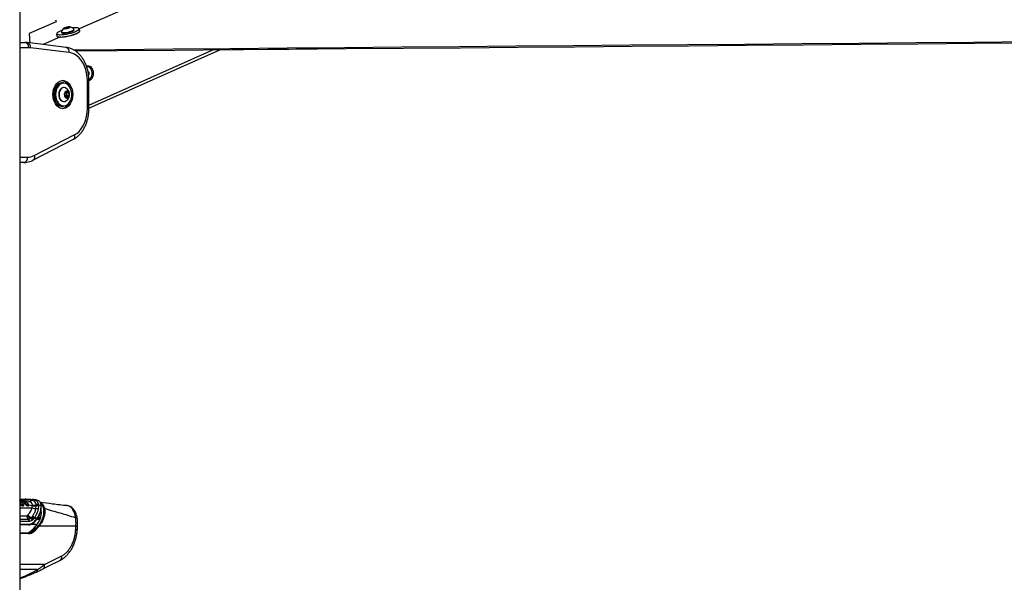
# Model space of a CAD drawing. Header units: millimetres. Extents: x 10 to 13239, y 20 to 10604.
# Tile 38 of 130: x 4020 to 4758, y 2691 to 3112. Entities that reach past the tile are written whole.
import ezdxf

# ---------------------------------------------------------------- set-up
doc = ezdxf.new("R2010")
doc.units = ezdxf.units.MM
doc.layers.add('COMPONENT_GEOMETRY', color=7, linetype='Continuous')
doc.styles.add('SLDTEXTSTYLE0', font='TXT', dxfattribs={"width": 0.75})
doc.dimstyles.new('SLDDIMSTYLE0', dxfattribs={"dimtxt": 75, "dimasz": 3.302, "dimexe": 0, "dimexo": 0.0625, "dimgap": 18.75, "dimtad": 0, "dimtih": 1, "dimtoh": 1, "dimdec": 0, "dimrnd": 1e-09, "dimzin": 12, "dimdsep": 46, "dimtxsty": 'SLDTEXTSTYLE0', "dimsah": 1, "dimcen": 0.09, "dimadec": 0, "dimazin": 3, "dimtfac": 1, "dimtdec": 0, "dimtofl": 0, "dimtmove": 0, "dimatfit": 3, "dimfxl": 1, "dimfrac": 2, "dimtolj": 1, "dimtzin": 12, "dimarcsym": 0})

# ---------------------------------------------------------------- blocks, each defined once
blk = doc.blocks.new('_D_4')
at = {"layer": 'COMPONENT_GEOMETRY', "color": 7}
for p, q in [((6913.41, 3087.79), (6450.56, 3087.79)), ((6453.74, 3087.79), (6453.74, 2091.19)), ((6303.68, 2075.95), (6280.83, 2075.95)), ((6280.83, 2075.95), (6280.83, 1956.89)), ((6603.79, 2075.95), (6626.64, 2075.95)), ((6626.64, 2075.95), (6626.64, 1956.89)), ((6280.83, 1956.89), (6303.68, 1956.89)), ((6626.64, 1956.89), (6603.79, 1956.89)), ((6453.74, 848.07), (6453.74, 1844.68)), ((4107.11, 848.07), (6456.91, 848.07))]:
    blk.add_line(p, q, dxfattribs=at)
for points in [[(6453.74, 3087.79), (6453.23, 3084.49), (6454.24, 3084.49)], [(6453.74, 848.07), (6454.24, 851.37), (6453.23, 851.37)]]:
    blk.add_solid(points, dxfattribs=at)
at = {"layer": 'COMPONENT_GEOMETRY', "color": 7, "char_height": 75, "attachment_point": 1, "style": 'SLDTEXTSTYLE0'}
for s, insert in [('7\'4.18"', (6303.68, 2053.57)), ('2240mm', (6249.15, 1941.36))]:
    blk.add_mtext(s, dxfattribs=dict(at, insert=insert))

msp = doc.modelspace()

# ---------------------------------------------------------------- linework, layer by layer
at = {"color": 7, "linetype": 'Continuous', "lineweight": 25}
for p, q in [((4020.29, 3770.57), (4020.29, 896.57)), ((4047.58, 3110.6), (4027.32, 3101.8)), ((4046.94, 3112.09), (4047.58, 3110.6)), ((4054.07, 3105.62), (4054.46, 3106.07)), ((4054.46, 3106.07), (4056.09, 3106.52)), ((4054.57, 3105.62), (4054.46, 3106.07)), ((4056.91, 3106.07), (4055.29, 3105.62)), ((4056.09, 3106.52), (4057.31, 3106.52)), ((4056.23, 3105.88), (4056.09, 3106.52)), ((4057.31, 3106.52), (4056.91, 3106.07)), ((4027.32, 3101.8), (4027.32, 3101.8)), ((4027.32, 3101.79), (4027.32, 3101.8)), ((4050.74, 3099.2), (4037.74, 3093.53)), ((4047.78, 3101.35), (4048.12, 3099.83)), ((4051.56, 3102.78), (4051.64, 3102.42)), ((4055.29, 3105.62), (4054.07, 3105.62)), ((4060.91, 3104.49), (4060.83, 3104.85)), ((4065.2, 3103.64), (4064.86, 3105.17)), ((4020.29, 3095.1), (4024.14, 3095.1)), ((4054.99, 3091.39), (4025.93, 3094.99)), ((4057.32, 3087.42), (4028.27, 3091.02)), ((4072.05, 3045.78), (4170.12, 3089.59)), ((4071, 3076.86), (4070.81, 3076.86)), ((4071.31, 3073.47), (4072.07, 3072.83)), ((4071.42, 3072.83), (4072.07, 3072.83)), ((4071.72, 3071.1), (4072.05, 3071.1)), ((4072.05, 3071.1), (4071.76, 3070.87)), ((4072.07, 3072.83), (4072.05, 3071.1)), ((4052.99, 3064.77), (4051.86, 3064.77)), ((4070.88, 3045.53), (4070.88, 3066.5)), ((4072.05, 3045.53), (4072.05, 3066.5)), ((4053.4, 3061.27), (4053.13, 3061.27)), ((4053.91, 3056.74), (4055.13, 3058.28)), ((4054.24, 3054.48), (4053.91, 3056.74)), ((4055.8, 3053.76), (4054.24, 3054.48)), ((4054.93, 3054.53), (4054.72, 3054.26)), ((4054.73, 3057.78), (4055.21, 3057.56)), ((4055.54, 3055.3), (4054.93, 3054.53)), ((4055.13, 3058.28), (4056.68, 3057.56)), ((4055.21, 3057.56), (4056.68, 3057.56)), ((4055.21, 3057.56), (4055.38, 3056.43)), ((4055.38, 3056.43), (4055.54, 3055.3)), ((4055.54, 3055.3), (4057.01, 3055.3)), ((4057.01, 3055.3), (4055.8, 3053.76)), ((4056.68, 3057.56), (4057.01, 3055.3)), ((4051.86, 3047.27), (4052.99, 3047.27)), ((4053.13, 3050.77), (4053.4, 3050.77)), ((4031.12, 3010.37), (4061.11, 3025.8)), ((4030.12, 3006.81), (4060.11, 3022.24)), ((4023.21, 3005.1), (4020.29, 3005.1)), ((4020.29, 2752.38), (4020.64, 2752.35)), ((4020.35, 2752.09), (4020.37, 2752.09)), ((4020.37, 2752.09), (4020.4, 2752.08)), ((4020.64, 2752.35), (4020.67, 2752.34)), ((4022.46, 2752.13), (4020.67, 2752.34)), ((4022.48, 2752.12), (4022.46, 2752.13)), ((4029.32, 2752.06), (4029.22, 2752.07)), ((4029.36, 2752.06), (4029.32, 2752.06)), ((4030.43, 2752.66), (4030.52, 2752.65)), ((4030.52, 2752.65), (4030.57, 2752.64)), ((4032.46, 2752.41), (4030.57, 2752.64)), ((4034.26, 2751.73), (4032.46, 2752.41)), ((4020.31, 2750.44), (4022.22, 2750.06)), ((4022.37, 2749.94), (4022.32, 2750)), ((4022.46, 2749.6), (4024.13, 2749.27)), ((4024.18, 2749.21), (4024.13, 2749.27)), ((4024.27, 2749.09), (4024.18, 2749.21)), ((4024.4, 2749.43), (4024.44, 2749.37)), ((4024.44, 2749.37), (4024.53, 2749.27)), ((4027.11, 2751.05), (4024.52, 2751.37)), ((4024.81, 2749.61), (4024.89, 2749.51)), ((4024.89, 2749.51), (4026.59, 2749.17)), ((4026.59, 2749.17), (4026.58, 2749.2)), ((4026.72, 2748.93), (4026.8, 2748.74)), ((4026.8, 2748.74), (4026.81, 2748.72)), ((4026.8, 2748.74), (4029.7, 2748.15)), ((4026.81, 2748.72), (4026.82, 2748.68)), ((4027.19, 2751.04), (4027.11, 2751.05)), ((4029.7, 2748.15), (4029.7, 2748.52)), ((4032.38, 2745.86), (4032.57, 2747.98)), ((4032.55, 2748.51), (4032.52, 2748.83)), ((4032.57, 2747.98), (4032.55, 2748.51)), ((4034.3, 2747.73), (4034.07, 2745.35)), ((4034.27, 2748.66), (4034.28, 2748.31)), ((4034.27, 2748.66), (4036.22, 2748.23)), ((4034.28, 2748.31), (4034.3, 2747.73)), ((4036.4, 2744.22), (4036.21, 2744.9)), ((4055.59, 2748.16), (4054.29, 2748.23)), ((4025.99, 2740.69), (4026.07, 2740.76)), ((4026.07, 2740.76), (4026.4, 2741.09)), ((4028.35, 2738.59), (4028.56, 2738.8)), ((4028.56, 2738.8), (4028.93, 2739.19)), ((4028.93, 2739.19), (4029.43, 2739.75)), ((4029.43, 2739.75), (4029.74, 2740.14)), ((4030.01, 2737.4), (4029.71, 2737.13)), ((4030.94, 2738.34), (4030.39, 2737.79)), ((4031.27, 2739), (4030.94, 2738.34)), ((4033.15, 2738.34), (4030.94, 2738.34)), ((4031.27, 2739), (4033.57, 2739)), ((4033.57, 2739), (4033.15, 2738.34)), ((4033.19, 2737.94), (4033.19, 2737.95)), ((4026.79, 2733.58), (4020.29, 2733.58)), ((4062.34, 2732.6), (4034.72, 2732.6)), ((4020.29, 2727.6), (4026.47, 2727.6)), ((4028.99, 2729.3), (4030.53, 2729.3)), ((4038.68, 2703.85), (4051.35, 2710.18))]:
    msp.add_line(p, q, dxfattribs=at)
at = {"color": 8, "linetype": 'Continuous', "lineweight": 25}
for p, q in [((4026.97, 3091.1), (4020.29, 3091.1)), ((4072.05, 3048.06), (4164.93, 3089.55)), ((4070.88, 3066.5), (4072.05, 3066.5)), ((4070.88, 3045.53), (4072.05, 3045.53)), ((4020.29, 3009.1), (4026.04, 3009.1)), ((4023.57, 2752.39), (4021.21, 2752.28)), ((4020.29, 2750.46), (4020.31, 2750.44)), ((4020.31, 2750.44), (4020.29, 2750.44)), ((4020.29, 2746.4), (4029.56, 2746.4)), ((4020.29, 2740.49), (4025.43, 2740.49)), ((4020.29, 2737.95), (4026.7, 2737.95)), ((4033.18, 2737.93), (4035.43, 2737.93)), ((4035.55, 2738.29), (4033.44, 2738.29)), ((4034.21, 2739.52), (4035.98, 2739.52)), ((4036.04, 2744.18), (4036.39, 2744.18)), ((4027.45, 2736.26), (4020.29, 2736.26)), ((4020.29, 2734.2), (4027.22, 2734.2)), ((4033.14, 2733.8), (4028.26, 2733.8)), ((4026.83, 2727.05), (4020.29, 2727.05)), ((4038.68, 2703.85), (4020.29, 2703.85)), ((4033.55, 2700.08), (4020.29, 2700.08))]:
    msp.add_line(p, q, dxfattribs=at)
at = {"color": 7, "linetype": 'Continuous', "lineweight": 25, "flags": 128}
for points in [[(4484.1, 3288.26), (4164.17, 3148.69), (4064.84, 3105.35)], [(4054.09, 3105.36), (4054.85, 3105.41), (4055.74, 3105.57), (4056.63, 3105.8), (4057.37, 3106.07), (4057.85, 3106.35), (4058.01, 3106.58), (4057.81, 3106.73), (4057.29, 3106.79), (4056.53, 3106.73), (4055.63, 3106.58), (4054.75, 3106.35), (4054.01, 3106.07), (4053.53, 3105.8), (4053.37, 3105.57), (4053.57, 3105.41), (4054.09, 3105.36)], [(4064.63, 3105.25), (4064.59, 3105.4), (4064.25, 3105.7), (4063.59, 3105.91), (4062.62, 3106.01), (4061.4, 3106.01), (4059.97, 3105.91), (4059.76, 3105.89)], [(4027.32, 3101.8), (4027.32, 3101.7), (4027.35, 3101.33), (4027.37, 3100.95), (4027.39, 3100.58), (4027.42, 3100.21), (4027.44, 3099.83), (4027.49, 3099.09), (4027.51, 3098.72), (4027.53, 3098.35), (4027.55, 3097.97), (4027.58, 3097.6), (4027.6, 3097.23), (4027.62, 3096.86), (4027.64, 3096.49), (4027.66, 3096.12), (4027.69, 3095.75), (4027.71, 3095.38), (4027.73, 3095.01), (4027.74, 3094.77)], [(4050.42, 3100.62), (4049.29, 3100.68), (4048.46, 3100.84), (4047.94, 3101.1), (4047.78, 3101.35)], [(4052.09, 3104.17), (4051.87, 3104.1), (4050.53, 3103.58), (4049.43, 3103.06), (4048.6, 3102.56), (4048.1, 3102.09), (4047.92, 3101.68), (4048.04, 3101.39)], [(4048.12, 3099.83), (4048.28, 3099.57), (4048.8, 3099.31), (4049.63, 3099.15), (4050.5, 3099.1)], [(4064.86, 3105.17), (4064.82, 3104.87), (4064.47, 3104.42), (4063.79, 3103.92), (4062.8, 3103.39), (4061.54, 3102.86), (4060.07, 3102.34), (4058.45, 3101.87), (4056.74, 3101.44), (4055.01, 3101.1), (4053.34, 3100.84), (4051.78, 3100.68), (4050.42, 3100.62)], [(4050.76, 3099.1), (4052.13, 3099.15), (4053.68, 3099.31), (4055.35, 3099.57), (4057.08, 3099.92), (4058.79, 3100.34), (4060.41, 3100.82), (4061.88, 3101.34), (4063.14, 3101.87), (4064.13, 3102.39), (4064.81, 3102.89), (4065.16, 3103.35), (4065.2, 3103.64)], [(4051.56, 3102.89), (4051.55, 3102.84), (4051.71, 3102.59), (4052.2, 3102.44), (4052.99, 3102.38)], [(4051.64, 3102.42), (4051.79, 3102.23), (4052.29, 3102.07), (4053.07, 3102.02)], [(4064.87, 3102.89), (4064.67, 3102.68), (4064, 3102.19), (4063.03, 3101.67), (4061.8, 3101.15), (4060.37, 3100.65), (4058.78, 3100.18), (4057.11, 3099.77), (4055.42, 3099.43), (4053.79, 3099.18), (4052.27, 3099.02), (4051.74, 3098.99)], [(4052.99, 3102.38), (4054.02, 3102.44), (4055.2, 3102.59), (4056.46, 3102.84), (4057.7, 3103.15), (4058.83, 3103.52), (4059.76, 3103.91), (4060.43, 3104.29), (4060.79, 3104.64), (4060.8, 3104.92), (4060.78, 3104.95)], [(4053.07, 3102.02), (4054.1, 3102.07), (4055.28, 3102.23), (4056.54, 3102.47), (4057.78, 3102.79), (4058.91, 3103.16), (4059.84, 3103.55), (4060.51, 3103.93), (4060.87, 3104.28), (4060.91, 3104.49)], [(4060.46, 3089.57), (4092.19, 3089.84), (4135.02, 3090.21), (4177.85, 3090.58), (4220.68, 3090.94), (4263.52, 3091.31), (4306.35, 3091.68), (4349.18, 3092.04), (4392.01, 3092.41), (4434.85, 3092.78), (4477.68, 3093.15), (4520.51, 3093.51), (4563.34, 3093.88), (4606.18, 3094.25), (4649.01, 3094.62), (4691.84, 3094.99), (4734.67, 3095.36), (4777.51, 3095.73)], [(4061.98, 3088.67), (4093.52, 3088.94), (4136.36, 3089.3), (4179.19, 3089.67), (4222.02, 3090.04), (4264.85, 3090.4), (4307.69, 3090.77), (4350.52, 3091.14), (4393.35, 3091.5), (4436.18, 3091.87), (4479.02, 3092.24), (4521.85, 3092.61), (4564.68, 3092.98), (4607.51, 3093.34), (4650.35, 3093.71), (4693.18, 3094.08), (4736.01, 3094.45), (4778.84, 3094.82)], [(4070.88, 3066.5), (4070.74, 3069.33), (4070.34, 3072.1), (4069.68, 3074.77), (4068.77, 3077.29), (4067.63, 3079.62), (4066.28, 3081.7), (4064.74, 3083.51), (4063.04, 3085.02), (4061.22, 3086.18), (4059.3, 3086.99), (4057.32, 3087.42)], [(4250.44, 3090.28), (4248.14, 3090.25), (4206.12, 3089.76), (4169.54, 3089.33)], [(4072.04, 3067.34), (4072.11, 3067.37), (4072.95, 3067.97), (4073.65, 3068.86), (4074.14, 3069.99), (4074.41, 3071.26), (4074.42, 3072.59), (4074.18, 3073.87), (4073.7, 3075.01), (4073.02, 3075.93), (4072.19, 3076.56), (4071.27, 3076.84), (4070.4, 3076.78)], [(4045.07, 3056.02), (4045.19, 3057.95), (4045.57, 3059.81), (4046.18, 3061.55), (4047.01, 3063.09), (4048.02, 3064.4), (4049.18, 3065.42), (4050.46, 3066.12), (4051.81, 3066.48), (4053.18, 3066.48), (4054.52, 3066.12), (4055.8, 3065.42), (4056.97, 3064.4), (4057.98, 3063.09), (4058.81, 3061.55), (4059.42, 3059.81), (4059.79, 3057.95), (4059.92, 3056.02), (4059.79, 3054.09), (4059.42, 3052.23), (4058.81, 3050.49), (4057.98, 3048.95), (4056.97, 3047.64), (4055.8, 3046.62), (4054.52, 3045.92), (4053.18, 3045.56), (4051.81, 3045.56), (4050.46, 3045.92), (4049.18, 3046.62), (4048.02, 3047.64), (4047.01, 3048.95), (4046.18, 3050.49), (4045.57, 3052.23), (4045.19, 3054.09), (4045.07, 3056.02)], [(4051.86, 3064.77), (4050.87, 3064.66), (4049.66, 3064.2), (4048.54, 3063.41), (4047.56, 3062.31), (4046.75, 3060.96), (4046.15, 3059.4), (4045.79, 3057.71), (4045.67, 3055.95), (4045.81, 3054.19), (4046.19, 3052.5), (4046.81, 3050.96), (4047.63, 3049.63), (4048.63, 3048.56), (4049.76, 3047.79), (4050.97, 3047.36), (4051.86, 3047.27)], [(4052.99, 3047.27), (4052.1, 3047.36), (4050.89, 3047.79), (4049.76, 3048.56), (4048.76, 3049.63), (4047.94, 3050.96), (4047.32, 3052.5), (4046.94, 3054.19), (4046.8, 3055.95), (4046.92, 3057.71), (4047.28, 3059.4), (4047.88, 3060.96), (4048.69, 3062.31), (4049.67, 3063.41), (4050.79, 3064.2), (4052, 3064.66), (4052.99, 3064.77)], [(4059.14, 3056.96), (4058.88, 3058.65), (4058.39, 3060.23), (4057.68, 3061.64), (4056.79, 3062.82), (4055.75, 3063.73), (4054.6, 3064.31), (4053.38, 3064.56), (4052.16, 3064.46), (4050.98, 3064.01), (4049.89, 3063.24), (4048.93, 3062.17), (4048.14, 3060.85), (4047.55, 3059.33), (4047.2, 3057.67), (4047.08, 3055.95), (4047.22, 3054.23), (4047.59, 3052.58), (4048.2, 3051.08), (4049, 3049.77), (4049.97, 3048.73), (4051.08, 3047.98), (4052.26, 3047.56), (4053.49, 3047.48), (4054.69, 3047.76), (4055.84, 3048.38), (4056.87, 3049.3), (4057.75, 3050.51), (4058.44, 3051.93), (4058.91, 3053.53), (4059.15, 3055.23), (4059.14, 3056.96)], [(4053.13, 3061.27), (4052.37, 3061.16), (4051.46, 3060.71), (4050.66, 3059.94), (4050.02, 3058.9), (4049.6, 3057.66), (4049.42, 3056.32), (4049.49, 3054.95), (4049.81, 3053.66), (4050.36, 3052.52), (4051.09, 3051.63), (4051.97, 3051.03), (4052.92, 3050.78), (4053.13, 3050.77)], [(4054.87, 3060.84), (4054.56, 3061.01), (4053.61, 3061.26), (4052.64, 3061.16), (4051.73, 3060.71), (4050.92, 3059.94), (4050.29, 3058.9), (4049.87, 3057.66), (4049.69, 3056.32), (4049.76, 3054.95), (4050.08, 3053.66), (4050.63, 3052.52), (4051.36, 3051.63), (4052.24, 3051.03), (4053.19, 3050.78), (4054.15, 3050.88), (4054.87, 3051.2)], [(4057.28, 3056.56), (4057.02, 3057.45), (4056.55, 3058.15), (4055.93, 3058.56), (4055.25, 3058.63), (4054.6, 3058.35), (4054.07, 3057.75), (4053.72, 3056.92), (4053.61, 3055.97), (4053.75, 3055.02), (4054.12, 3054.21), (4054.67, 3053.65), (4055.33, 3053.4), (4056.01, 3053.51), (4056.61, 3053.96), (4057.06, 3054.68), (4057.29, 3055.59), (4057.28, 3056.56)], [(4054.68, 3054.28), (4054.79, 3054.37), (4054.93, 3054.53)], [(4061.11, 3025.8), (4062.95, 3026.96), (4064.66, 3028.45), (4066.22, 3030.26), (4067.59, 3032.35), (4068.74, 3034.68), (4069.66, 3037.22), (4070.33, 3039.9), (4070.74, 3042.69), (4070.88, 3045.53)], [(4037.66, 2700.66), (4042.63, 2703.15), (4050.32, 2706.99)]]:
    msp.add_lwpolyline(points, dxfattribs=at)
at = {"color": 8, "linetype": 'Continuous', "lineweight": 25, "flags": 128}
for points in [[(4050.51, 3100.88), (4051.85, 3100.93), (4053.36, 3101.08), (4055, 3101.34), (4056.69, 3101.68), (4058.36, 3102.09), (4059.94, 3102.56), (4061.38, 3103.06), (4062.61, 3103.58), (4063.57, 3104.1), (4064.24, 3104.58), (4064.58, 3105.03), (4064.63, 3105.25)], [(4061.11, 3025.8), (4061.24, 3025.07), (4061.26, 3024.36), (4061.17, 3023.71), (4060.96, 3023.14), (4060.65, 3022.68), (4060.25, 3022.33), (4060.11, 3022.24)], [(4031.12, 3010.37), (4031.25, 3009.63), (4031.27, 3008.93), (4031.18, 3008.28), (4030.98, 3007.71), (4030.67, 3007.24), (4030.27, 3006.89), (4030.12, 3006.81)], [(4063.31, 2738.54), (4063.29, 2738.61), (4063.15, 2738.72), (4062.9, 2738.81), (4062.55, 2738.88), (4062.1, 2738.92)]]:
    msp.add_lwpolyline(points, dxfattribs=at)
at = {"color": 7, "linetype": 'Continuous', "lineweight": 25}
for centre, radius, start, end in [((4056.7, 3101.54), 5.32, 126.29595, 165.25107), ((4056.7, 3101.54), 5.32, 39.92942, 78.88455), ((4050.3, 3103.19), 4.2, 247.93924, 269.01864), ((4023.44, 3091.6), 3.57, 351.95142, 78.57726), ((4026.97, 3080.58), 10.52, 82.93391, 89.99788), ((4050.4, 3058.81), 7.84, 20.28628, 78.49533), ((4053.34, 3056.22), 2.04, 5.71419, 48.18127), ((4051.93, 3056.02), 5.65, 8.37986, 58.61131), ((4051.93, 3056.02), 5.65, 301.38869, 8.37986), ((4052.88, 3056.01), 2.53, 324.20715, 9.56927), ((4050.7, 3052.88), 7.44, 279.75785, 341.46054), ((4025.98, 3020.16), 11.06, 270.31747, 297.68695), ((4022.51, 3008.6), 3.57, 281.42274, 8.04858), ((4020.68, 2752.06), 0.288, 92.4585, 174.41875), ((4027.27, 2753.41), 2.36, 266.1004, 325.59566), ((4027.35, 2753.44), 2.4, 266.13563, 325.02543), ((4030.34, 2751.31), 1.35, 86.09372, 145.51957), ((4030.43, 2751.3), 1.35, 86.14139, 145.61585), ((4030.48, 2751.3), 1.35, 86.17195, 145.68676), ((4005.48, 2739.16), 18.63, 35.10625, 37.25133), ((4022.23, 2749.93), 0.127, 37.59457, 95.6836), ((4006.84, 2738.97), 18.95, 35.11602, 35.56095), ((4024.03, 2749.74), 0.485, 282.4715, 320.03135), ((4024.1, 2749.63), 0.56, 287.92479, 320.16199), ((4025.13, 2748.77), 0.779, 108.01078, 140.48835), ((4022.21, 2751.11), 3.91, 315.34871, 319.85959), ((4026.44, 2747.77), 0.418, 144.82153, 189.40821), ((4026.85, 2747.96), 0.25, 154.7425, 229.54693), ((4026.56, 2748.98), 0.193, 329.49928, 12.58952), ((4031.82, 2750.54), 4.72, 241.34161, 276.79831), ((4031.14, 2752.67), 4.39, 250.80071, 288.77586), ((4031.39, 2752.36), 4.54, 248.08823, 285.09396), ((4032.46, 2743.04), 2.82, 55.1185, 91.59356), ((4033.15, 2746.27), 2.64, 65.09062, 103.86474), ((4033.13, 2745.91), 2.67, 64.33866, 102.54659), ((4033.07, 2745.32), 2.71, 62.92624, 100.48996), ((4038.65, 2745), 0.745, 72.2831, 121.48207), ((4029.1, 2740.75), 3.68, 183.97545, 229.38851), ((4030.39, 2743.27), 5.1, 210.39793, 246.41381), ((4030.44, 2743.76), 5.3, 214.48721, 249.30077), ((4030.67, 2744.15), 5.25, 215.63924, 250.60658), ((4025.26, 2736.3), 2.19, 358.81328, 48.73054), ((4026.93, 2735.91), 3.04, 23.7803, 62.28381), ((4027.19, 2735.93), 3.18, 27.60139, 64.45177), ((4027.58, 2736.31), 3.18, 27.66405, 64.95724), ((4028.13, 2736.83), 3.2, 28.31, 66.05915), ((4028.76, 2737.24), 3.06, 34.96453, 71.32451), ((4026.68, 2734.11), 0.543, 281.80867, 9.53662), ((4030.84, 2735.66), 0.254, 268.11457, 313.86841), ((4004.65, 2754.39), 35.15, 322.1041, 325.58873), ((4033.96, 2732.16), 0.875, 30.52353, 79.32311), ((4026.37, 2727.15), 0.462, 347.88701, 77.51666), ((4030.39, 2728.57), 0.743, 20.91017, 78.7539)]:
    msp.add_arc(centre, radius, start, end, dxfattribs=at)
at = {"color": 8, "linetype": 'Continuous', "lineweight": 25}
for centre, radius, start, end in [((4049.91, 3104.19), 3.37, 236.19918, 280.26763), ((4024.93, 3091.73), 3.41, 348.03519, 72.9691), ((4053.98, 3088.13), 3.41, 348.03887, 72.93782), ((4020.07, 2752.15), 0.292, 320.30067, 347.75297), ((4020.13, 2752.14), 0.266, 306.0152, 348.50716), ((4026.54, 2748.96), 0.212, 16.76192, 76.83741), ((4036.09, 2747.86), 0.388, 7.97318, 70.33786), ((4032.9, 2738.11), 0.341, 330.6037, 42.15341), ((4033.31, 2738.72), 0.373, 334.00905, 46.66508), ((4030.71, 2735.7), 0.375, 324.68468, 36.62966), ((4062.61, 2734.92), 2.34, 263.36536, 292.90404), ((4031.79, 2699.85), 1.78, 300.01757, 7.33168), ((4036.15, 2702.9), 2.7, 303.57961, 20.54323)]:
    msp.add_arc(centre, radius, start, end, dxfattribs=at)
at = {"color": 7, "linetype": 'Continuous', "lineweight": 25}
for centre, major_axis, ratio, start_param, end_param in [((4012.96, 2770.38), (-2.08, 42.16), 0.706247, 3.721426, 3.81498), ((4026.56, 2743.58), (-0.46, 9.99), 0.706346, 3.108849, 3.723504), ((4026.98, 2743.6), (-0.46, 9.39), 0.706247, 3.106771, 3.721426), ((4015.87, 2761.6), (5.25, 38.73), 0.700621, 3.827089, 3.973326), ((4017.45, 2761.6), (5.31, 38.72), 0.700456, 3.828253, 3.982767), ((4017.8, 2761.55), (5.31, 39.22), 0.700621, 3.827089, 3.981603), ((3997.04, 2569.16), (55.53, 808.71), 0.068026, 4.917181, 4.92056), ((4025.62, 2737.6), (1.35, 9.96), 0.700621, 3.236207, 3.827089), ((4027.19, 2737.6), (1.41, 9.95), 0.699969, 3.240726, 3.831608), ((4027.54, 2737.55), (1.42, 10.45), 0.700621, 3.236207, 3.827089)]:
    msp.add_ellipse(centre, major_axis=major_axis, ratio=ratio, start_param=start_param, end_param=end_param, dxfattribs=at)
for points, knots in [([(4025.93, 3094.99), (4025.49, 3095.03), (4024.9, 3095.09), (4024.3, 3095.1), (4024.14, 3095.1)], [0, 0, 0, 0, 0.738035, 1, 1, 1, 1]), ([(4072.05, 3066.5), (4072.04, 3067.02), (4072.02, 3068.47), (4071.8, 3070.86), (4071.32, 3073.62), (4070.61, 3076.3), (4069.67, 3078.86), (4068.51, 3081.27), (4067.14, 3083.5), (4065.58, 3085.51), (4063.84, 3087.27), (4061.96, 3088.75), (4059.95, 3089.94), (4057.86, 3090.8), (4056.19, 3091.23), (4055.22, 3091.36), (4054.99, 3091.39)], [0, 0, 0, 0, 0.042416, 0.12053, 0.198763, 0.277125, 0.35564, 0.434305, 0.513061, 0.591751, 0.670146, 0.747955, 0.82488, 0.90071, 0.975413, 1, 1, 1, 1]), ([(4070.17, 3077.37), (4070.41, 3077.46), (4070.89, 3077.63), (4071.93, 3077.62), (4073.21, 3077.08), (4074.5, 3075.67), (4074.93, 3074.32), (4075.14, 3073.64)], [0, 0, 0, 0, 0.119373, 0.244356, 0.494132, 0.746223, 1, 1, 1, 1]), ([(4075.14, 3073.64), (4075.24, 3072.91), (4075.44, 3071.46), (4074.95, 3069.29), (4074.11, 3067.82), (4073.25, 3067), (4072.63, 3066.6), (4072.21, 3066.5), (4072.05, 3066.46)], [0, 0, 0, 0, 0.233489, 0.465584, 0.695529, 0.809964, 0.924808, 1, 1, 1, 1]), ([(4060.11, 3022.24), (4060.5, 3022.46), (4061.55, 3023.03), (4063.17, 3024.2), (4064.91, 3025.8), (4066.5, 3027.66), (4067.92, 3029.75), (4069.16, 3032.05), (4070.19, 3034.52), (4071.01, 3037.13), (4071.6, 3039.85), (4071.98, 3042.66), (4072.03, 3044.57), (4072.05, 3045.53)], [0, 0, 0, 0, 0.054322, 0.145826, 0.238109, 0.331511, 0.425806, 0.520714, 0.615974, 0.711386, 0.806823, 0.902255, 1, 1, 1, 1]), ([(4023.21, 3005.1), (4023.65, 3005.11), (4024.81, 3005.14), (4026.65, 3005.46), (4028.53, 3006.04), (4029.65, 3006.58), (4030.12, 3006.81)], [0, 0, 0, 0, 0.185339, 0.485252, 0.785405, 1, 1, 1, 1]), ([(4023.94, 2749.52), (4023.62, 2749.91), (4023.08, 2750.55), (4021.84, 2751.49), (4020.88, 2751.73), (4020.2, 2751.9)], [0, 0, 0, 0, 0.3059429, 0.5040436, 1, 1, 1, 1]), ([(4020.29, 2752.77), (4021.14, 2752.84), (4022.63, 2752.96), (4024.08, 2752.97), (4024.7, 2752.98)], [0, 0, 0, 0, 0.567528, 1, 1, 1, 1]), ([(4022.22, 2750.06), (4021.85, 2750.51), (4021.29, 2751.2), (4020.6, 2751.73), (4020.33, 2751.88), (4020.29, 2751.91)], [0, 0, 0, 0, 0.631127, 0.946536, 1, 1, 1, 1]), ([(4020.64, 2752.35), (4020.61, 2752.34), (4020.55, 2752.34), (4020.46, 2752.27), (4020.4, 2752.18), (4020.38, 2752.11), (4020.37, 2752.09)], [0, 0, 0, 0, 0.279626, 0.559207, 0.838831, 1, 1, 1, 1]), ([(4020.4, 2752.08), (4020.41, 2752.08), (4021.11, 2752.01), (4022.08, 2751.65), (4023.34, 2750.73), (4023.89, 2750.07), (4024.22, 2749.67)], [0, 0, 0, 0, 0.007963, 0.495764, 0.693873, 1, 1, 1, 1]), ([(4020.67, 2752.34), (4020.91, 2752.31), (4021.87, 2752.16), (4023.28, 2751.43), (4024.22, 2750.33), (4024.6, 2749.88)], [0, 0, 0, 0, 0.167171, 0.658602, 1, 1, 1, 1]), ([(4026.23, 2749.85), (4025.83, 2750.29), (4025.16, 2751.04), (4024.04, 2751.7), (4023.18, 2752.02), (4022.66, 2752.1), (4022.48, 2752.12)], [0, 0, 0, 0, 0.360243, 0.616477, 0.87209, 1, 1, 1, 1]), ([(4024.7, 2752.98), (4024.6, 2752.98), (4024.39, 2752.99), (4024.09, 2752.87), (4023.8, 2752.68), (4023.65, 2752.48), (4023.57, 2752.39)], [0, 0, 0, 0, 0.250003, 0.5, 0.749999, 1, 1, 1, 1]), ([(4029.22, 2752.07), (4027.62, 2752.21), (4025.76, 2752.38), (4023.84, 2752.38), (4023.57, 2752.39)], [0, 0, 0, 0, 0.858737, 1, 1, 1, 1]), ([(4024.7, 2752.98), (4025.33, 2752.97), (4027.27, 2752.95), (4029.15, 2752.78), (4030.43, 2752.66)], [0, 0, 0, 0, 0.32125, 1, 1, 1, 1]), ([(4032.52, 2748.83), (4032.36, 2749.48), (4032.02, 2750.78), (4030.71, 2751.78), (4029.71, 2751.99), (4029.36, 2752.06)], [0, 0, 0, 0, 0.398656, 0.792447, 1, 1, 1, 1]), ([(4030.57, 2752.64), (4031.28, 2752.45), (4032.7, 2752.07), (4033.92, 2750.49), (4034.17, 2749.2), (4034.27, 2748.66)], [0, 0, 0, 0, 0.3736, 0.740943, 1, 1, 1, 1]), ([(4036.44, 2747.9), (4036.42, 2748.23), (4036.37, 2749.01), (4035.94, 2750.09), (4035.29, 2751.06), (4034.7, 2751.5), (4034.42, 2751.7)], [0, 0, 0, 0, 0.205295, 0.49085, 0.765046, 1, 1, 1, 1]), ([(4020.72, 2749.88), (4020.69, 2749.87), (4020.62, 2749.87), (4020.49, 2749.81), (4020.4, 2749.74), (4020.35, 2749.69), (4020.33, 2749.67)], [0, 0, 0, 0, 0.279643, 0.559277, 0.838897, 1, 1, 1, 1]), ([(4020.33, 2749.67), (4020.51, 2749.44), (4020.82, 2749.03), (4021.38, 2748.5), (4021.84, 2748.17), (4022.19, 2748), (4022.47, 2747.95), (4022.66, 2748), (4022.78, 2748.08), (4022.8, 2748.16), (4022.81, 2748.18)], [0, 0, 0, 0, 0.255528, 0.463412, 0.610934, 0.714447, 0.802002, 0.887108, 0.976289, 1, 1, 1, 1]), ([(4020.72, 2749.88), (4020.89, 2749.66), (4021.18, 2749.28), (4021.68, 2748.82), (4022.06, 2748.55), (4022.31, 2748.44), (4022.48, 2748.41), (4022.62, 2748.45), (4022.72, 2748.57), (4022.78, 2748.82), (4022.71, 2749.27), (4022.48, 2749.65), (4022.35, 2749.88)], [0, 0, 0, 0, 0.181551, 0.3237954, 0.4088518, 0.4622965, 0.5041851, 0.5459849, 0.6005579, 0.677304, 0.8079047, 1, 1, 1, 1]), ([(4022.26, 2750), (4022.26, 2750), (4022.25, 2750.02), (4022.23, 2750.04), (4022.22, 2750.06)], [0, 0, 0, 0, 0.009649, 1, 1, 1, 1]), ([(4022.26, 2750), (4022.29, 2749.99), (4022.35, 2749.99), (4022.38, 2749.94), (4022.39, 2749.92)], [0, 0, 0, 0, 0.499995, 1, 1, 1, 1]), ([(4022.35, 2749.88), (4022.38, 2749.87), (4022.44, 2749.87), (4022.46, 2749.83), (4022.47, 2749.8)], [0, 0, 0, 0, 0.500008, 1, 1, 1, 1]), ([(4022.81, 2748.18), (4022.84, 2748.22), (4022.91, 2748.35), (4022.93, 2748.64), (4022.86, 2749.09), (4022.68, 2749.52), (4022.49, 2749.78), (4022.44, 2749.85)], [0, 0, 0, 0, 0.085377, 0.248774, 0.504092, 0.876387, 1, 1, 1, 1]), ([(4023.94, 2749.52), (4023.96, 2749.52), (4024.01, 2749.52), (4024.08, 2749.56), (4024.16, 2749.61), (4024.2, 2749.65), (4024.22, 2749.67)], [0, 0, 0, 0, 0.249989, 0.500005, 0.749962, 1, 1, 1, 1]), ([(4024.13, 2749.27), (4024.11, 2749.3), (4024.04, 2749.39), (4023.98, 2749.47), (4023.94, 2749.52)], [0, 0, 0, 0, 0.381071, 1, 1, 1, 1]), ([(4024.44, 2749.37), (4024.42, 2749.35), (4024.39, 2749.31), (4024.31, 2749.26), (4024.24, 2749.22), (4024.2, 2749.21), (4024.18, 2749.21)], [0, 0, 0, 0, 0.249999, 0.500016, 0.749998, 1, 1, 1, 1]), ([(4024.6, 2749.88), (4024.57, 2749.87), (4024.5, 2749.87), (4024.38, 2749.81), (4024.28, 2749.74), (4024.23, 2749.69), (4024.22, 2749.67)], [0, 0, 0, 0, 0.279645, 0.559312, 0.838948, 1, 1, 1, 1]), ([(4024.22, 2749.67), (4024.25, 2749.62), (4024.31, 2749.54), (4024.37, 2749.46), (4024.4, 2749.43)], [0, 0, 0, 0, 0.618311, 1, 1, 1, 1]), ([(4024.99, 2748.36), (4024.84, 2748.5), (4024.58, 2748.74), (4024.37, 2748.99), (4024.27, 2749.09)], [0, 0, 0, 0, 0.57629, 1, 1, 1, 1]), ([(4024.81, 2749.61), (4024.78, 2749.6), (4024.72, 2749.59), (4024.6, 2749.52), (4024.51, 2749.44), (4024.46, 2749.39), (4024.44, 2749.37)], [0, 0, 0, 0, 0.279748, 0.559499, 0.839241, 1, 1, 1, 1]), ([(4024.53, 2749.27), (4024.62, 2749.17), (4024.82, 2748.94), (4025.06, 2748.71), (4025.19, 2748.59)], [0, 0, 0, 0, 0.426362, 1, 1, 1, 1]), ([(4024.6, 2749.88), (4024.63, 2749.85), (4024.67, 2749.79), (4024.74, 2749.7), (4024.79, 2749.64), (4024.81, 2749.61)], [0, 0, 0, 0, 0.3358348, 0.6714201, 1, 1, 1, 1]), ([(4024.89, 2749.51), (4025.06, 2749.32), (4025.33, 2749.03), (4025.74, 2748.69), (4026.01, 2748.52), (4026.21, 2748.44), (4026.36, 2748.41), (4026.5, 2748.45), (4026.62, 2748.57), (4026.67, 2748.82), (4026.62, 2749.04), (4026.59, 2749.17)], [0, 0, 0, 0, 0.231982, 0.360066, 0.466869, 0.512587, 0.572213, 0.631943, 0.711673, 0.840173, 1, 1, 1, 1]), ([(4026.03, 2747.7), (4026.01, 2747.71), (4025.83, 2747.77), (4025.46, 2747.97), (4025.15, 2748.23), (4024.99, 2748.36)], [0, 0, 0, 0, 0.06955, 0.51521, 1, 1, 1, 1]), ([(4025.19, 2748.59), (4025.34, 2748.47), (4025.61, 2748.24), (4025.93, 2748.07), (4026.08, 2748.02), (4026.1, 2748.01)], [0, 0, 0, 0, 0.500872, 0.934932, 1, 1, 1, 1]), ([(4026.69, 2747.77), (4026.66, 2747.75), (4026.57, 2747.68), (4026.38, 2747.64), (4026.18, 2747.66), (4026.07, 2747.69), (4026.03, 2747.7)], [0, 0, 0, 0, 0.219453, 0.606407, 0.852956, 1, 1, 1, 1]), ([(4026.1, 2748.01), (4026.13, 2748), (4026.22, 2747.98), (4026.38, 2747.96), (4026.53, 2747.99), (4026.6, 2748.05), (4026.63, 2748.07)], [0, 0, 0, 0, 0.1473404, 0.3911056, 0.7755686, 1, 1, 1, 1]), ([(4026.58, 2749.2), (4026.58, 2749.21), (4026.55, 2749.3), (4026.48, 2749.45), (4026.37, 2749.65), (4026.28, 2749.79), (4026.23, 2749.85)], [0, 0, 0, 0, 0.069942, 0.379779, 0.689856, 1, 1, 1, 1]), ([(4026.63, 2749.28), (4026.54, 2749.47), (4026.44, 2749.68), (4026.29, 2749.87), (4026.27, 2749.89)], [0, 0, 0, 0, 0.884417, 1, 1, 1, 1]), ([(4026.4, 2741.09), (4026.83, 2741.55), (4027.64, 2742.43), (4028.85, 2744.19), (4029.28, 2745.54), (4029.56, 2746.4)], [0, 0, 0, 0, 0.289895, 0.552413, 1, 1, 1, 1]), ([(4026.6, 2749.19), (4026.59, 2749.22), (4026.57, 2749.26), (4026.54, 2749.31), (4026.53, 2749.32)], [0, 0, 0, 0, 0.66915, 1, 1, 1, 1]), ([(4026.63, 2748.07), (4026.65, 2748.09), (4026.74, 2748.19), (4026.79, 2748.41), (4026.78, 2748.67), (4026.74, 2748.82), (4026.72, 2748.88)], [0, 0, 0, 0, 0.1242939, 0.511405, 0.8178346, 1, 1, 1, 1]), ([(4026.82, 2748.68), (4026.83, 2748.62), (4026.87, 2748.45), (4026.89, 2748.16), (4026.82, 2747.91), (4026.72, 2747.8), (4026.69, 2747.77)], [0, 0, 0, 0, 0.17543, 0.474727, 0.868036, 1, 1, 1, 1]), ([(4029.7, 2748.52), (4029.61, 2748.99), (4029.49, 2749.59), (4028.8, 2750.46), (4028.08, 2750.89), (4027.33, 2751.02), (4027.19, 2751.04)], [0, 0, 0, 0, 0.369774, 0.474126, 0.89669, 1, 1, 1, 1]), ([(4029.56, 2746.4), (4029.63, 2746.92), (4029.71, 2747.5), (4029.7, 2748.08), (4029.7, 2748.15)], [0, 0, 0, 0, 0.879481, 1, 1, 1, 1]), ([(4029.74, 2740.14), (4030.25, 2740.88), (4031.26, 2742.39), (4032.05, 2744.36), (4032.3, 2745.53), (4032.38, 2745.86)], [0, 0, 0, 0, 0.413759, 0.835317, 1, 1, 1, 1]), ([(4034.07, 2745.35), (4033.79, 2744.26), (4033.21, 2742.04), (4031.92, 2740.02), (4031.27, 2739)], [0, 0, 0, 0, 0.492706, 1, 1, 1, 1]), ([(4033.57, 2739), (4034.15, 2740.02), (4035.28, 2741.97), (4036.21, 2745.16), (4036.22, 2747.19), (4036.22, 2748.23)], [0, 0, 0, 0, 0.349022, 0.669579, 1, 1, 1, 1]), ([(4033.63, 2738.57), (4033.72, 2738.7), (4034.24, 2739.41), (4034.99, 2740.87), (4035.81, 2742.94), (4036.29, 2745.08), (4036.48, 2746.76), (4036.4, 2747.68), (4036.39, 2747.91)], [0, 0, 0, 0, 0.044902, 0.256889, 0.481062, 0.705804, 0.926234, 1, 1, 1, 1]), ([(4033.66, 2734.52), (4034.19, 2735.39), (4035.28, 2737.14), (4036.16, 2739.74), (4036.55, 2742.14), (4036.45, 2743.52), (4036.4, 2744.22)], [0, 0, 0, 0, 0.2831827, 0.5736975, 0.7845275, 1, 1, 1, 1]), ([(4034.13, 2733.02), (4034.61, 2733.63), (4035.69, 2735.01), (4037.03, 2737.4), (4038.02, 2740.1), (4038.52, 2742.92), (4038.35, 2744.72), (4038.26, 2745.63)], [0, 0, 0, 0, 0.163252, 0.36949, 0.579973, 0.786741, 1, 1, 1, 1]), ([(4038.87, 2745.71), (4038.97, 2744.79), (4039.16, 2742.92), (4038.68, 2740.01), (4037.67, 2737.18), (4036.32, 2734.69), (4035.2, 2733.24), (4034.72, 2732.6)], [0, 0, 0, 0, 0.207126, 0.420919, 0.626857, 0.837346, 1, 1, 1, 1]), ([(4035.51, 2750.63), (4038.63, 2750.25), (4045.43, 2749.41), (4052.02, 2748.6), (4055.59, 2748.16)], [0, 0, 0, 0, 0.4586178, 1, 1, 1, 1]), ([(4062.1, 2738.92), (4058.36, 2740.04), (4050.85, 2742.29), (4042.87, 2744.56), (4038.87, 2745.71)], [0, 0, 0, 0, 0.4994241, 1, 1, 1, 1]), ([(4062.1, 2738.92), (4061.95, 2739.88), (4061.69, 2741.48), (4060.96, 2743.46), (4060.16, 2744.97), (4059.2, 2746.23), (4058.1, 2747.21), (4056.89, 2747.89), (4056.03, 2748.07), (4055.59, 2748.16)], [0, 0, 0, 0, 0.1964624, 0.3301525, 0.4638467, 0.5979341, 0.7320254, 0.8660126, 1, 1, 1, 1]), ([(4063.29, 2738.54), (4063.23, 2739.04), (4063.07, 2740.19), (4062.56, 2741.89), (4061.84, 2743.55), (4060.92, 2744.99), (4059.86, 2746.16), (4058.66, 2747.1), (4057.31, 2747.76), (4056.26, 2748.11), (4055.67, 2748.13), (4055.6, 2748.14)], [0, 0, 0, 0, 0.104717, 0.2408061, 0.3802929, 0.5065876, 0.6293012, 0.7459149, 0.8602351, 0.9837067, 1, 1, 1, 1]), ([(4025.43, 2740.49), (4025.43, 2740.49), (4025.55, 2740.49), (4025.75, 2740.53), (4025.92, 2740.64), (4025.99, 2740.69)], [0, 0, 0, 0, 0.0121035, 0.6062932, 1, 1, 1, 1]), ([(4026.7, 2737.95), (4027.07, 2738), (4027.66, 2738.07), (4028.16, 2738.45), (4028.35, 2738.59)], [0, 0, 0, 0, 0.631474, 1, 1, 1, 1]), ([(4029.71, 2737.13), (4029.41, 2736.91), (4028.7, 2736.39), (4027.9, 2736.31), (4027.45, 2736.26)], [0, 0, 0, 0, 0.435612, 1, 1, 1, 1]), ([(4030.39, 2737.79), (4030.3, 2737.69), (4030.17, 2737.56), (4030.04, 2737.44), (4030.01, 2737.4)], [0, 0, 0, 0, 0.745534, 1, 1, 1, 1]), ([(4031.01, 2735.48), (4031.2, 2735.68), (4031.95, 2736.45), (4032.66, 2737.31), (4033.19, 2737.95)], [0, 0, 0, 0, 0.250065, 1, 1, 1, 1]), ([(4033.18, 2737.95), (4033.23, 2738.01), (4033.41, 2738.21), (4033.54, 2738.42), (4033.63, 2738.56)], [0, 0, 0, 0, 0.303855, 1, 1, 1, 1]), ([(4062.34, 2732.6), (4062.37, 2733.65), (4062.45, 2735.77), (4062.22, 2737.86), (4062.1, 2738.92)], [0, 0, 0, 0, 0.4934776, 1, 1, 1, 1]), ([(4063.52, 2732.77), (4063.52, 2732.81), (4063.58, 2733.67), (4063.57, 2735.38), (4063.49, 2737.27), (4063.33, 2738.31), (4063.29, 2738.54)], [0, 0, 0, 0, 0.023865, 0.448165, 0.875408, 1, 1, 1, 1]), ([(4050.39, 2707.03), (4051.26, 2707.52), (4052.89, 2708.45), (4054.95, 2710.23), (4056.54, 2711.93), (4057.72, 2713.43), (4058.55, 2714.65), (4059.34, 2715.94), (4060.32, 2717.77), (4061.27, 2720), (4062.07, 2722.41), (4062.66, 2724.68), (4063.15, 2727.28), (4063.29, 2729.12), (4063.37, 2730.09)], [0, 0, 0, 0, 0.123734, 0.2297267, 0.3172579, 0.3874171, 0.4406444, 0.4775671, 0.5500446, 0.6609699, 0.7315036, 0.8116356, 0.9008256, 1, 1, 1, 1]), ([(4051.35, 2710.18), (4052.06, 2710.59), (4053.51, 2711.41), (4055.5, 2713.2), (4057.32, 2715.35), (4058.9, 2717.83), (4060.21, 2720.61), (4061.21, 2723.6), (4061.92, 2726.73), (4062.1, 2728.86), (4062.19, 2729.92)], [0, 0, 0, 0, 0.124405, 0.249474, 0.373855, 0.49899, 0.623387, 0.749223, 0.874701, 1, 1, 1, 1]), ([(4063.37, 2730.09), (4063.38, 2730.31), (4063.43, 2731.21), (4063.48, 2732.1), (4063.52, 2732.77)], [0, 0, 0, 0, 0.250063, 1, 1, 1, 1]), ([(4032.67, 2698.31), (4033.35, 2698.62), (4034.96, 2699.34), (4036.61, 2700.12), (4037.53, 2700.6), (4037.65, 2700.66)], [0, 0, 0, 0, 0.3919753, 0.9237931, 1, 1, 1, 1]), ([(4033.55, 2700.08), (4034.46, 2700.7), (4036.29, 2701.95), (4037.88, 2703.21), (4038.68, 2703.85)], [0, 0, 0, 0, 0.4966175, 1, 1, 1, 1]), ([(4020.29, 2693.35), (4020.47, 2693.41), (4021.57, 2693.78), (4023.58, 2694.54), (4026.42, 2695.65), (4029.5, 2696.92), (4031.57, 2697.83), (4032.68, 2698.31)], [0, 0, 0, 0, 0.040161, 0.242829, 0.46559, 0.715396, 1, 1, 1, 1])]:
    msp.add_open_spline(points, degree=3, knots=knots, dxfattribs=at)
at = {"color": 8, "linetype": 'Continuous', "lineweight": 25}
for points, knots in [([(4023.18, 2751.97), (4023.3, 2752.07), (4023.44, 2752.19), (4023.55, 2752.36), (4023.57, 2752.39)], [0, 0, 0, 0, 0.8216798, 1, 1, 1, 1]), ([(4036.22, 2748.23), (4036.1, 2748.85), (4035.83, 2750.21), (4035.04, 2751.45), (4034.32, 2751.71), (4034.26, 2751.73)], [0, 0, 0, 0, 0.43086, 0.953921, 1, 1, 1, 1]), ([(4022.89, 2748.8), (4022.89, 2748.8), (4023, 2748.58), (4023.01, 2748.23), (4022.91, 2747.86), (4022.71, 2747.69), (4022.46, 2747.63), (4022.13, 2747.69), (4021.71, 2747.89), (4021.19, 2748.26), (4020.67, 2748.74), (4020.4, 2749.09), (4020.29, 2749.23)], [0, 0, 0, 0, 0.003782, 0.173728, 0.290812, 0.366853, 0.442385, 0.520069, 0.60793, 0.725861, 0.884939, 1, 1, 1, 1]), ([(4026.58, 2749.2), (4026.62, 2749.18), (4026.68, 2749.15), (4026.73, 2749.1), (4026.73, 2749.06), (4026.73, 2749.06)], [0, 0, 0, 0, 0.472442, 0.944837, 1, 1, 1, 1]), ([(4035.89, 2750.1), (4036.03, 2750.05), (4037.02, 2749.73), (4038.19, 2748.17), (4038.66, 2746.46), (4038.87, 2745.71)], [0, 0, 0, 0, 0.0878257, 0.5986118, 1, 1, 1, 1]), ([(4038.26, 2745.63), (4038.08, 2746.37), (4037.72, 2747.84), (4036.72, 2748.74), (4036.22, 2749.19)], [0, 0, 0, 0, 0.5057124, 1, 1, 1, 1]), ([(4063.32, 2730.09), (4063.34, 2730.08), (4063.4, 2730.03), (4063.05, 2729.96), (4062.48, 2729.94), (4062.19, 2729.92)], [0, 0, 0, 0, 0.126479, 0.563237, 1, 1, 1, 1]), ([(4051.35, 2710.18), (4051.4, 2709.76), (4051.5, 2708.88), (4051.18, 2707.8), (4050.74, 2707.15), (4050.37, 2707.05), (4050.3, 2707.03)], [0, 0, 0, 0, 0.297089, 0.613992, 0.930891, 1, 1, 1, 1]), ([(4020.29, 2693.72), (4020.36, 2693.75), (4021.34, 2694.13), (4024.07, 2695.33), (4028.52, 2697.4), (4031.83, 2699.16), (4033.55, 2700.08)], [0, 0, 0, 0, 0.014712, 0.200911, 0.585809, 1, 1, 1, 1])]:
    msp.add_open_spline(points, degree=3, knots=knots, dxfattribs=at)

# ---------------------------------------------------------------- dimensions: what is measured, and where the dimension line sits
at = {"layer": 'COMPONENT_GEOMETRY', "color": 7}
dim = msp.add_linear_dim(base=(6453.74, 848.07), p1=(6914.68, 3087.79), p2=(4105.84, 848.07), angle=90, dimstyle='SLDDIMSTYLE0', dxfattribs=at)
dim.commit()
dim.dimension.update_dxf_attribs({"geometry": '_D_4', "text_midpoint": (6453.74, 1967.93), "dimtype": 160})

doc.saveas('drawing.dxf')
